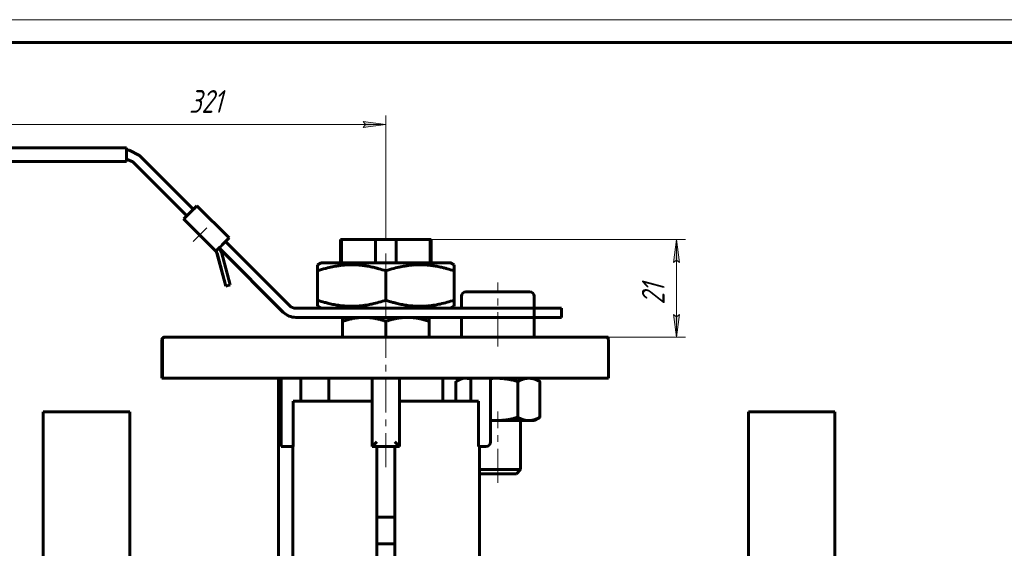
# Model space of a CAD drawing. Header units: millimetres. Extents: x 0 to 601, y 0 to 420.
# Tile 4 of 5: x 108 to 325, y 304 to 420. Entities that reach past the tile are written whole.
import ezdxf

# ---------------------------------------------------------------- set-up
doc = ezdxf.new("R2010")
doc.units = ezdxf.units.MM
for name, pattern in [('K5LT_AXLED', [12, 7.5, -1.5, 1.5, -1.5]), ('K5LT_BASIC', [0]), ('K5LT_THIN', [0])]:
    doc.linetypes.add(name, pattern=pattern)
doc.layers.add('Системный слой', color=7, linetype='Continuous')
doc.layers.add('Системный слой (1)', color=7, linetype='Continuous', true_color=0x6c6c6c)
doc.styles.add('KDIMTEXTSTYLE', font='txt', dxfattribs={"width": 0.96, "oblique": 15, "height": 5})
doc.styles.add('KTEXTSTYLE', font='txt', dxfattribs={"width": 0.96, "height": 5})
doc.dimstyles.new('KDIMSTYLE (1.00)', dxfattribs={"dimtxt": 5, "dimasz": 1, "dimexe": 2, "dimexo": 0, "dimgap": 1, "dimtad": 1, "dimtxsty": 'KDIMTEXTSTYLE', "dimsah": 1, "dimcen": 0, "dimdle": 1, "dimadec": 0, "dimazin": 0, "dimtfac": 0.667, "dimtmove": 0, "dimatfit": 3, "dimfxl": 1, "dimtvp": 1, "dimtolj": 1, "dimtzin": 0, "dimarcsym": 0})

# ---------------------------------------------------------------- blocks, each defined once
blk = doc.blocks.new('U4')
at = {"layer": 'Системный слой (1)', "color": 143, "linetype": 'K5LT_BASIC', "lineweight": 60, "true_color": 0x33acca}
for p, q in [((211.96, 332), (212.42, 331.96)), ((212.42, 331.96), (212.88, 331.94)), ((212.88, 331.94), (213.34, 331.93))]:
    blk.add_line(p, q, dxfattribs=at)
blk = doc.blocks.new('U5')
at = {"layer": 'Системный слой (1)', "color": 143, "linetype": 'K5LT_BASIC', "lineweight": 60, "true_color": 0x33acca}
for p, q in [((221.57, 359.23), (221.57, 356.6)), ((221.57, 354.6), (221.57, 350.23))]:
    blk.add_line(p, q, dxfattribs=at)
blk = doc.blocks.new('U6')
at = {"layer": 'Системный слой (1)', "color": 143, "linetype": 'K5LT_BASIC', "lineweight": 60, "true_color": 0x33acca}
for p, q in [((212.42, 341.2), (211.96, 341.17)), ((212.88, 341.23), (212.42, 341.2)), ((213.34, 341.23), (212.88, 341.23))]:
    blk.add_line(p, q, dxfattribs=at)
blk = doc.blocks.new('U7')
at = {"layer": 'Системный слой (1)', "color": 143, "linetype": 'K5LT_BASIC', "lineweight": 60, "true_color": 0x33acca}
for p, q in [((209.55, 320.23), (213.57, 320.23)), ((213.57, 320.23), (217.65, 320.23))]:
    blk.add_line(p, q, dxfattribs=at)
blk = doc.blocks.new('U8')
at = {"layer": 'Системный слой (1)', "color": 143, "linetype": 'K5LT_BASIC', "lineweight": 60, "true_color": 0x33acca}
for p, q in [((205.57, 359.23), (205.57, 356.6)), ((205.57, 354.6), (205.57, 350.23))]:
    blk.add_line(p, q, dxfattribs=at)
blk = doc.blocks.new('U9')
at = {"layer": 'Системный слой (1)', "color": 143, "linetype": 'K5LT_BASIC', "lineweight": 60, "true_color": 0x33acca}
for p, q in [((204.38, 340.55), (204.34, 340.52)), ((204.43, 340.58), (204.38, 340.55)), ((204.48, 340.6), (204.43, 340.58)), ((205.19, 340.96), (204.48, 340.6)), ((205.87, 341.16), (205.19, 340.96)), ((206.53, 341.23), (205.87, 341.16))]:
    blk.add_line(p, q, dxfattribs=at)
blk = doc.blocks.new('U10')
at = {"layer": 'Системный слой (1)', "color": 143, "linetype": 'K5LT_BASIC', "lineweight": 60, "true_color": 0x33acca}
for p, q in [((206.9, 341.21), (206.53, 341.23)), ((207.26, 341.15), (206.9, 341.21)), ((207.64, 341.04), (207.26, 341.15))]:
    blk.add_line(p, q, dxfattribs=at)
blk = doc.blocks.new('U14')
at = {"layer": 'Системный слой (1)', "color": 143, "linetype": 'K5LT_BASIC', "lineweight": 60, "true_color": 0x33acca}
for p, q in [((188.96, 366.6), (174.71, 366.6)), ((203.21, 366.6), (188.96, 366.6))]:
    blk.add_line(p, q, dxfattribs=at)
blk = doc.blocks.new('U16')
at = {"layer": 'Системный слой (1)', "color": 143, "linetype": 'K5LT_BASIC', "lineweight": 60, "true_color": 0x33acca}
for p, q in [((133.37, 388.79), (145.23, 376.93)), ((152.31, 369.86), (166.38, 355.78))]:
    blk.add_line(p, q, dxfattribs=at)
blk = doc.blocks.new('U18')
at = {"layer": 'Системный слой (1)', "color": 143, "linetype": 'K5LT_BASIC', "lineweight": 60, "true_color": 0x33acca}
for p, q in [((132.56, 391.33), (131.96, 391.37)), ((134.79, 390.2), (132.56, 391.33))]:
    blk.add_line(p, q, dxfattribs=at)
blk = doc.blocks.new('U19')
at = {"layer": 'Системный слой (1)', "color": 143, "linetype": 'K5LT_BASIC', "lineweight": 60, "true_color": 0x33acca}
for p, q in [((145.2, 376.93), (133.34, 388.79)), ((166.35, 355.78), (152.51, 369.62))]:
    blk.add_line(p, q, dxfattribs=at)
blk = doc.blocks.new('U20')
at = {"layer": 'Системный слой (1)', "color": 143, "linetype": 'K5LT_BASIC', "lineweight": 60, "true_color": 0x33acca}
for p, q in [((146.65, 378.34), (134.79, 390.2)), ((167.8, 357.19), (153.72, 371.27))]:
    blk.add_line(p, q, dxfattribs=at)
blk = doc.blocks.new('U21')
at = {"layer": 'Системный слой (1)', "color": 143, "linetype": 'K5LT_BASIC', "lineweight": 60, "true_color": 0x33acca}
for p, q in [((79.79, 391.87), (55.74, 391.87)), ((131.96, 391.87), (84.79, 391.87))]:
    blk.add_line(p, q, dxfattribs=at)
blk = doc.blocks.new('U22')
at = {"layer": 'Системный слой (1)', "color": 143, "linetype": 'K5LT_BASIC', "lineweight": 60, "true_color": 0x33acca}
for p, q in [((55.74, 388.87), (79.79, 388.87)), ((84.79, 388.87), (131.96, 388.87))]:
    blk.add_line(p, q, dxfattribs=at)
blk = doc.blocks.new('U28')
at = {"layer": 'Системный слой (1)', "color": 143, "linetype": 'K5LT_BASIC', "lineweight": 60, "true_color": 0x33acca}
for p, q in [((147.69, 373.04), (147.8, 372.93)), ((147.79, 372.93), (147.69, 373.04)), ((148.04, 372.68), (147.79, 372.93)), ((147.8, 372.93), (148.05, 372.68)), ((148.29, 372.43), (148.04, 372.68)), ((148.05, 372.68), (148.3, 372.43)), ((148.4, 372.33), (148.29, 372.43)), ((148.3, 372.43), (148.4, 372.33))]:
    blk.add_line(p, q, dxfattribs=at)
blk = doc.blocks.new('U29')
at = {"layer": 'Системный слой (1)', "color": 143, "linetype": 'K5LT_BASIC', "lineweight": 60, "true_color": 0x33acca}
for p, q in [((145.2, 376.93), (144.54, 376.27)), ((144.54, 376.27), (144.49, 376.22))]:
    blk.add_line(p, q, dxfattribs=at)
blk = doc.blocks.new('U30')
at = {"layer": 'Системный слой (1)', "color": 143, "linetype": 'K5LT_BASIC', "lineweight": 60, "true_color": 0x33acca}
for p, q in [((147.39, 379.12), (146.98, 378.7)), ((146.98, 378.7), (146.63, 378.36))]:
    blk.add_line(p, q, dxfattribs=at)
blk = doc.blocks.new('D0')
at = {"layer": 'Системный слой (1)'}
for points in [[(60.2, 396.96), (60.7, 397.62), (55.7, 396.96), (60.7, 396.3)], [(183.96, 396.3), (188.96, 396.96), (183.96, 397.62), (184.46, 396.96)]]:
    blk.add_hatch(color=7, dxfattribs=at).paths.add_polyline_path(points)
at = {"layer": 'Системный слой (1)', "color": 7, "linetype": 'K5LT_THIN', "lineweight": 18, "true_color": 0xffffff}
for p, q in [((55.7, 389.87), (55.7, 398.96)), ((188.96, 371.68), (188.96, 398.96)), ((55.7, 396.96), (60.7, 397.62)), ((60.7, 396.3), (55.7, 396.96)), ((60.7, 397.62), (60.2, 396.96)), ((60.2, 396.96), (60.7, 396.3)), ((184.46, 396.96), (183.96, 397.62)), ((183.96, 397.62), (188.96, 396.96)), ((188.96, 396.96), (183.96, 396.3)), ((183.96, 396.3), (184.46, 396.96))]:
    blk.add_line(p, q, dxfattribs=at)
blk.add_wipeout([(145.69, 397.96), (145.69, 405.34), (155.31, 405.34), (155.31, 397.96)]).dxf.layer = 'Системный слой (1)'
blk.add_line((55.7, 396.96), (188.96, 396.96), dxfattribs=at)
at = {"layer": 'Системный слой (1)', "color": 7, "insert": (145.69, 404.54), "char_height": 5, "attachment_point": 1, "style": 'KTEXTSTYLE'}
blk.add_mtext('\\fArial|b0|c204|p34;\\H5.0;\\W1.000;\\Q15;\\fGOST Type AU|b0|i0|c204|p34;\\Q15;\\W0.960;321', dxfattribs=at)
blk = doc.blocks.new('KDIMARROW_01')
at = {"layer": 'Системный слой'}
blk.add_hatch(color=0, dxfattribs=at).paths.add_polyline_path([(-5, -0.66), (0, 0), (-5, 0.66), (-4.5, 0)])
at = {"layer": 'Системный слой', "color": 0, "linetype": 'K5LT_THIN', "lineweight": 18}
for p, q in [((-4.5, 0), (-5, 0.66)), ((-5, 0.66), (0, 0)), ((0, 0), (-5, -0.66)), ((-5, -0.66), (-4.5, 0))]:
    blk.add_line(p, q, dxfattribs=at)
at = {"layer": 'Системный слой (1)', "color": 0, "linetype": 'K5LT_THIN', "lineweight": 18}
blk.add_line((188.96, 56.16), (187.96, 56.16), dxfattribs=at)
blk = doc.blocks.new('D1')
at = {"layer": 'Системный слой (1)'}
for points in [[(253.48, 366.68), (252.82, 371.68), (252.16, 366.68), (252.82, 367.18)], [(252.82, 350.23), (253.48, 355.23), (252.82, 354.73), (252.16, 355.23)]]:
    blk.add_hatch(color=7, dxfattribs=at).paths.add_polyline_path(points)
at = {"layer": 'Системный слой (1)', "color": 7, "linetype": 'K5LT_THIN', "lineweight": 18, "true_color": 0xffffff}
for p, q in [((194.97, 371.68), (254.82, 371.68)), ((252.16, 366.68), (252.82, 371.68)), ((252.82, 371.68), (253.48, 366.68)), ((252.82, 367.18), (252.16, 366.68)), ((253.48, 366.68), (252.82, 367.18)), ((252.82, 350.23), (252.16, 355.23)), ((252.16, 355.23), (252.82, 354.73)), ((252.82, 354.73), (253.48, 355.23)), ((253.48, 355.23), (252.82, 350.23)), ((237.38, 350.23), (254.82, 350.23))]:
    blk.add_line(p, q, dxfattribs=at)
blk.add_wipeout([(251.82, 357.4), (244.44, 357.4), (244.44, 364.23), (251.82, 364.23)]).dxf.layer = 'Системный слой (1)'
blk.add_line((252.82, 350.23), (252.82, 371.68), dxfattribs=at)
at = {"layer": 'Системный слой (1)', "color": 7, "insert": (245.23, 357.4), "char_height": 5, "attachment_point": 1, "rotation": 90, "style": 'KTEXTSTYLE'}
blk.add_mtext('\\fArial|b0|c204|p34;\\H5.0;\\W1.000;\\Q15;\\fGOST Type AU|b0|i0|c204|p34;\\Q15;\\W0.960;21', dxfattribs=at)
blk = doc.blocks.new('U89')
at = {"color": 7, "linetype": 'K5LT_THIN', "lineweight": 18, "true_color": 0xffffff}
blk.add_line((0, 420), (594, 420), dxfattribs=at)
at = {"color": 143, "linetype": 'K5LT_BASIC', "lineweight": 60, "true_color": 0x33acca}
blk.add_line((20, 415), (589, 415), dxfattribs=at)

msp = doc.modelspace()

# ---------------------------------------------------------------- linework, layer by layer
at = {"layer": 'Системный слой (1)', "color": 143, "linetype": 'K5LT_BASIC', "lineweight": 60, "true_color": 0x33acca}
for p, q in [((131.959, 390.874), (131.959, 389.874)), ((133.338, 388.788), (131.959, 389.374)), ((133.373, 388.788), (131.959, 389.374)), ((146.698, 378.412), (147.405, 379.119)), ((146.705, 378.412), (147.413, 379.119)), ((147.405, 379.119), (147.392, 379.119)), ((147.409, 379.115), (147.405, 379.119)), ((147.425, 379.119), (147.413, 379.119)), ((154.496, 372.048), (147.425, 379.119)), ((147.425, 379.119), (154.496, 372.048)), ((145.233, 376.927), (145.2, 376.927)), ((145.941, 377.634), (146.012, 377.705)), ((145.942, 377.634), (146.013, 377.705)), ((146.631, 378.359), (146.685, 378.412)), ((146.685, 378.412), (146.698, 378.412)), ((146.708, 378.402), (146.698, 378.412)), ((146.705, 378.412), (146.712, 378.406)), ((146.718, 378.412), (146.705, 378.412)), ((144.493, 376.22), (144.526, 376.22)), ((144.493, 376.22), (151.564, 369.149)), ((144.493, 376.22), (151.564, 369.149)), ((153.084, 370.634), (153.013, 370.563)), ((179.222, 371.684), (178.957, 371.684)), ((178.957, 371.684), (178.957, 366.604)), ((179.222, 371.684), (179.222, 366.604)), ((186.672, 371.684), (179.222, 371.684)), ((191.243, 371.684), (186.672, 371.684)), ((186.672, 371.684), (186.672, 366.604)), ((191.243, 371.684), (191.243, 366.604)), ((198.693, 371.684), (191.243, 371.684)), ((198.957, 371.684), (198.693, 371.684)), ((198.693, 371.684), (198.693, 366.604)), ((198.957, 371.684), (198.957, 366.604)), ((153.754, 361.491), (151.823, 368.701)), ((153.788, 361.491), (151.856, 368.701)), ((152.822, 368.96), (152.305, 369.855)), ((154.754, 361.75), (152.822, 368.96)), ((173.957, 366.171), (174.707, 366.604)), ((173.957, 364.832), (173.957, 366.171)), ((203.957, 366.171), (203.207, 366.604)), ((203.957, 366.171), (203.957, 364.832)), ((173.957, 358.377), (173.957, 364.832)), ((188.957, 358.377), (188.957, 364.832)), ((203.957, 358.377), (203.957, 364.832)), ((153.754, 361.491), (153.788, 361.491)), ((153.788, 361.491), (154.754, 361.75)), ((220.569, 360.234), (206.569, 360.234)), ((173.957, 357.037), (173.957, 358.377)), ((203.957, 358.377), (203.957, 357.037)), ((166.35, 355.776), (166.385, 355.776)), ((221.557, 356.604), (169.213, 356.604)), ((174.707, 356.604), (173.957, 357.037)), ((203.207, 356.604), (203.957, 357.037)), ((227.551, 356.604), (221.557, 356.604)), ((221.557, 356.604), (221.557, 354.604)), ((227.551, 354.604), (227.551, 356.604)), ((169.213, 354.604), (169.179, 354.604)), ((221.557, 354.604), (169.213, 354.604)), ((179.457, 353.756), (179.457, 354.604)), ((179.457, 350.234), (179.457, 353.756)), ((188.957, 350.234), (188.957, 353.756)), ((198.457, 354.604), (198.457, 353.756)), ((198.457, 350.234), (198.457, 353.756)), ((221.557, 354.604), (227.551, 354.604)), ((139.758, 341.234), (139.758, 349.734)), ((139.758, 349.734), (139.758, 349.734)), ((139.798, 341.234), (139.798, 349.734)), ((139.843, 341.234), (139.843, 349.734)), ((140.258, 350.234), (140.258, 350.234)), ((140.297, 350.234), (140.258, 350.234)), ((140.344, 350.234), (140.297, 350.234)), ((140.382, 350.234), (140.344, 350.234)), ((154.909, 350.234), (140.382, 350.234)), ((222.908, 350.234), (154.909, 350.234)), ((237.382, 350.234), (222.908, 350.234)), ((237.382, 350.234), (237.858, 350.234)), ((237.858, 350.234), (237.858, 349.886)), ((237.882, 341.234), (237.882, 349.734)), ((237.882, 349.734), (237.882, 349.734)), ((139.758, 341.234), (139.798, 341.234)), ((139.758, 341.234), (139.758, 341.234)), ((139.798, 341.234), (139.843, 341.234)), ((139.843, 341.234), (139.882, 341.234)), ((139.882, 341.234), (154.909, 341.234)), ((154.909, 341.234), (222.909, 341.234)), ((165.362, 341.234), (165.362, 286.374)), ((165.957, 341.234), (165.957, 326.234)), ((170.279, 336.234), (170.279, 341.234)), ((176.457, 336.234), (176.457, 341.234)), ((185.957, 341.234), (185.957, 326.234)), ((191.957, 326.234), (191.957, 341.234)), ((201.457, 336.234), (201.457, 341.234)), ((204.335, 336.234), (204.335, 340.519)), ((205.569, 341.234), (204.476, 340.603)), ((207.636, 341.234), (207.636, 336.234)), ((211.958, 327.234), (211.958, 341.234)), ((217.959, 332.648), (217.959, 340.519)), ((221.569, 341.234), (222.662, 340.603)), ((222.803, 332.648), (222.803, 340.519)), ((222.909, 341.234), (237.882, 341.234)), ((168.581, 336.234), (168.581, 326.234)), ((168.581, 336.234), (185.957, 336.234)), ((191.957, 336.234), (209.333, 336.234)), ((209.333, 336.234), (209.333, 326.234)), ((113.659, 333.874), (132.659, 333.874)), ((113.659, 333.874), (113.659, 133.874)), ((132.659, 333.874), (132.659, 133.874)), ((287.659, 333.874), (268.659, 333.874)), ((268.659, 333.874), (268.659, 133.874)), ((287.659, 333.874), (287.659, 133.874)), ((213.342, 331.934), (211.958, 331.934)), ((220.381, 331.934), (213.342, 331.934)), ((218.569, 331.934), (218.569, 321.154)), ((221.569, 331.934), (220.381, 331.934)), ((221.569, 331.934), (222.663, 332.566)), ((185.957, 326.234), (186.957, 327.234)), ((190.957, 327.234), (191.957, 326.234)), ((165.957, 326.234), (166.867, 326.234)), ((168.581, 326.234), (166.867, 326.234)), ((168.514, 326.234), (168.514, 281.308)), ((185.957, 326.234), (186.957, 326.234)), ((190.957, 326.238), (186.957, 326.238)), ((186.957, 310.687), (186.957, 326.238)), ((190.957, 310.687), (190.957, 326.238)), ((190.957, 326.234), (191.957, 326.234)), ((210.958, 326.234), (209.333, 326.234)), ((209.553, 291.114), (209.553, 326.234)), ((213.569, 321.154), (209.553, 321.154)), ((218.569, 321.154), (213.569, 321.154)), ((217.649, 320.234), (218.569, 321.154)), ((190.957, 310.687), (186.957, 310.687)), ((186.957, 310.687), (186.957, 304.882)), ((190.957, 310.687), (190.957, 304.882)), ((186.957, 275.922), (186.957, 304.882)), ((190.957, 304.882), (186.957, 304.882)), ((190.957, 275.922), (190.957, 304.882))]:
    msp.add_line(p, q, dxfattribs=at)
at = {"layer": 'Системный слой (1)', "color": 30, "linetype": 'K5LT_AXLED', "lineweight": 18, "true_color": 0xff8000}
for p, q in [((188.957, 362.832), (188.957, 368.604)), ((213.569, 348.234), (213.569, 362.234)), ((188.957, 354.604), (188.957, 360.377)), ((188.957, 321.684), (188.957, 351.684)), ((213.569, 318.234), (213.569, 333.934))]:
    msp.add_line(p, q, dxfattribs=at)
at = {"layer": 'Системный слой (1)', "color": 143, "linetype": 'K5LT_BASIC', "lineweight": 60, "true_color": 0x33acca}
for centre, radius, start, end in [((206.569, 359.234), 1, 90, 180), ((220.569, 359.234), 1, 0, 90), ((140.258, 349.734), 0.5, 90, 180), ((237.382, 349.734), 0.5, 0, 90), ((210.958, 327.234), 1, 270, 0)]:
    msp.add_arc(centre, radius, start, end, dxfattribs=at)
for centre, major_axis, ratio, start_param, end_param in [((131.958, 390.874), (0, 1), 0.0009864, 4.712389, 6.2831853), ((131.958, 389.874), (0, -1), 0.0009864, 0, 1.5707963), ((146.011, 377.705), (1.414, 1.414), 0.0006975, 4.7130865, 6.2838828), ((145.94, 377.634), (-1.414, -1.414), 0.0006975, 0.0006975, 1.5714938), ((145.94, 377.634), (-0.707, -0.707), 0.0006975, 0.0006975, 1.5714938), ((146.011, 377.705), (0.707, 0.707), 0.0006975, 4.7130865, 6.2838828), ((153.012, 370.563), (1.414, 1.414), 0.0006975, 3.1422901, 4.7130865), ((153.082, 370.634), (1.414, 1.414), 0.0006975, 4.7130865, 6.2838828), ((150.857, 368.442), (0, 1), 0.9999995, 4.9741884, 5.4977871), ((150.89, 368.442), (0, 1), 0.9999995, 4.9741884, 5.4977871), ((169.213, 358.604), (0, -2), 0.9999995, 5.4977871, 6.2831853), ((169.179, 358.604), (0, -4), 0.9999995, 5.4977871, 6.2831853), ((169.213, 358.604), (0, -4), 0.9999995, 5.4977871, 6.2831853), ((140.297, 349.734), (0, -0.5), 0.9981507, 3.1415927, 4.712389), ((140.344, 349.734), (-0.501, 0), 0.9982131, 4.712389, 6.2831853)]:
    msp.add_ellipse(centre, major_axis=major_axis, ratio=ratio, start_param=start_param, end_param=end_param, dxfattribs=at)
for points, knots in [([(188.957, 364.832), (188.446, 365.002), (187.69, 365.235), (186.597, 365.523), (185.844, 365.696), (185.147, 365.831), (184.44, 365.951), (183.754, 366.042), (183.095, 366.105), (182.473, 366.149), (181.716, 366.177), (180.841, 366.168), (180.006, 366.123), (179.195, 366.046), (178.271, 365.922), (177.117, 365.714), (175.633, 365.358), (174.547, 365.028), (173.957, 364.832)], [0, 0, 0, 0, 1.9947818, 2.926302, 4.1947358, 4.869488, 5.569083, 6.8698792, 7.4545811, 8.0440797, 9.1994358, 10.2875422, 11.3174102, 12.3303134, 13.3306335, 14.8008058, 16.6992914, 19, 19, 19, 19]), ([(203.957, 364.832), (203.446, 365.002), (202.69, 365.235), (201.597, 365.523), (200.844, 365.696), (200.147, 365.831), (199.44, 365.951), (198.754, 366.042), (198.095, 366.105), (197.473, 366.149), (196.716, 366.177), (195.841, 366.168), (195.006, 366.123), (194.195, 366.046), (193.271, 365.922), (192.117, 365.714), (190.633, 365.358), (189.547, 365.028), (188.957, 364.832)], [0, 0, 0, 0, 1.9947818, 2.926302, 4.1947358, 4.869488, 5.569083, 6.8698792, 7.4545811, 8.0440797, 9.1994358, 10.2875422, 11.3174102, 12.3303134, 13.3306335, 14.8008058, 16.6992914, 19, 19, 19, 19]), ([(173.957, 358.377), (174.469, 358.207), (175.295, 357.952), (176.322, 357.686), (177.223, 357.48), (178.018, 357.329), (178.835, 357.209), (179.479, 357.134), (180.225, 357.071), (181.032, 357.036), (181.896, 357.036), (182.59, 357.067), (183.284, 357.119), (183.966, 357.192), (184.889, 357.327), (186.564, 357.648), (187.956, 358.043), (188.957, 358.377)], [0, 0, 0, 0, 1.8897931, 3.0285272, 3.7316541, 5.1464077, 5.8855358, 6.6503627, 7.4409629, 8.5381572, 9.5130191, 10.5029961, 10.9986804, 11.9798852, 12.9317208, 14.2975051, 18, 18, 18, 18]), ([(188.957, 358.377), (189.469, 358.207), (190.295, 357.952), (191.322, 357.686), (192.223, 357.48), (193.018, 357.329), (193.835, 357.209), (194.479, 357.134), (195.225, 357.071), (196.032, 357.036), (196.896, 357.036), (197.59, 357.067), (198.284, 357.119), (198.966, 357.192), (199.889, 357.327), (201.564, 357.648), (202.956, 358.043), (203.957, 358.377)], [0, 0, 0, 0, 1.8897931, 3.0285272, 3.7316541, 5.1464077, 5.8855358, 6.6503627, 7.4409629, 8.5381572, 9.5130191, 10.5029961, 10.9986804, 11.9798852, 12.9317208, 14.2975051, 18, 18, 18, 18])]:
    msp.add_open_spline(points, degree=3, knots=knots, dxfattribs=at)
for points, weights in [([(184.207, 354.604), (182.003, 354.604), (179.457, 353.756)], [1, 1.0379548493, 1]), ([(188.957, 353.756), (186.412, 354.604), (184.207, 354.604)], [1, 1.0379548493, 1]), ([(193.707, 354.604), (191.503, 354.604), (188.957, 353.756)], [1, 1.0379548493, 1]), ([(198.457, 353.756), (195.912, 354.604), (193.707, 354.604)], [1, 1.0379548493, 1]), ([(217.959, 340.519), (215.485, 341.234), (213.342, 341.234)], [1, 1.0379548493, 1]), ([(220.381, 341.234), (219.257, 341.234), (217.959, 340.519)], [1, 1.0379548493, 1]), ([(222.803, 340.519), (221.505, 341.234), (220.381, 341.234)], [1, 1.0379548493, 1]), ([(222.662, 340.603), (222.732, 340.563), (222.803, 340.519)], [1.00417702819, 1.00221814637, 1]), ([(213.342, 331.934), (215.485, 331.934), (217.959, 332.648)], [1, 1.0379548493, 1]), ([(217.959, 332.648), (219.257, 331.934), (220.381, 331.934)], [1, 1.0379548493, 1]), ([(220.381, 331.934), (221.505, 331.934), (222.803, 332.648)], [1, 1.0379548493, 1]), ([(222.803, 332.648), (222.732, 332.605), (222.662, 332.565)], [1, 1.0022145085, 1.00417060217])]:
    msp.add_rational_spline(points, weights, degree=2, dxfattribs=at)

# ---------------------------------------------------------------- block references
at = {"layer": 'Системный слой (1)'}
for name in ['U21', 'U18', 'U20', 'U22', 'U19', 'U16', 'U30', 'U29', 'U28', 'U14', 'U8', 'U5', 'U9', 'U10', 'U6', 'U4', 'U7']:
    msp.add_blockref(name, (0, 0), dxfattribs=at)

# ---------------------------------------------------------------- next in the draw order: dimensions: what is measured, and where the dimension line sits
at = {"layer": 'Системный слой (1)', "color": 7}
dim = msp.add_linear_dim(base=(55.705, 396.957), p1=(188.957, 371.684), p2=(55.705, 389.874), text='\\fGOST Type AU|b0|c204|p34;\\H5.0;\\W0.960;\\Q15;\\fGOST Type AU|b0|c204|p34;\\H5.0;\\W0.960;\\Q15;\\fGOST Type AU|b0|i0|c204|p34;\\Q15;321', dimstyle='KDIMSTYLE (1.00)', override={"dimexo": 0, "dimblk1": 'KDIMARROW_01', "dimblk2": 'KDIMARROW_01', "dimse1": 0, "dimse2": 0, "dimclrt": 7, "dimtolj": 1}, dxfattribs=at)
dim.commit()
dim.dimension.update_dxf_attribs({"geometry": 'D0', "text_midpoint": (150.705, 396.957), "dimtype": 160})
dim = msp.add_linear_dim(base=(252.817, 350.234), p1=(194.968, 371.684), p2=(237.382, 350.234), angle=90, text='\\fGOST Type AU|b0|c204|p34;\\H5.0;\\W0.960;\\Q15;\\fGOST Type AU|b0|c204|p34;\\H5.0;\\W0.960;\\Q15;\\fGOST Type AU|b0|i0|c204|p34;\\Q15;21', dimstyle='KDIMSTYLE (1.00)', override={"dimexo": 0, "dimblk1": 'KDIMARROW_01', "dimblk2": 'KDIMARROW_01', "dimse1": 0, "dimse2": 0, "dimclrt": 7, "dimtolj": 1}, dxfattribs=at)
dim.commit()
dim.dimension.update_dxf_attribs({"geometry": 'D1', "text_midpoint": (252.817, 360.959), "dimtype": 160})

# ---------------------------------------------------------------- next in the draw order: linework, layer by layer
at = {"layer": 'Системный слой (1)', "color": 30, "linetype": 'K5LT_AXLED', "lineweight": 18, "true_color": 0xff8000}
msp.add_line((146.631, 371.27), (149.636, 374.276), dxfattribs=at)

# ---------------------------------------------------------------- next in the draw order: block references
msp.add_blockref('U89', (0, 0))

doc.saveas('drawing.dxf')
